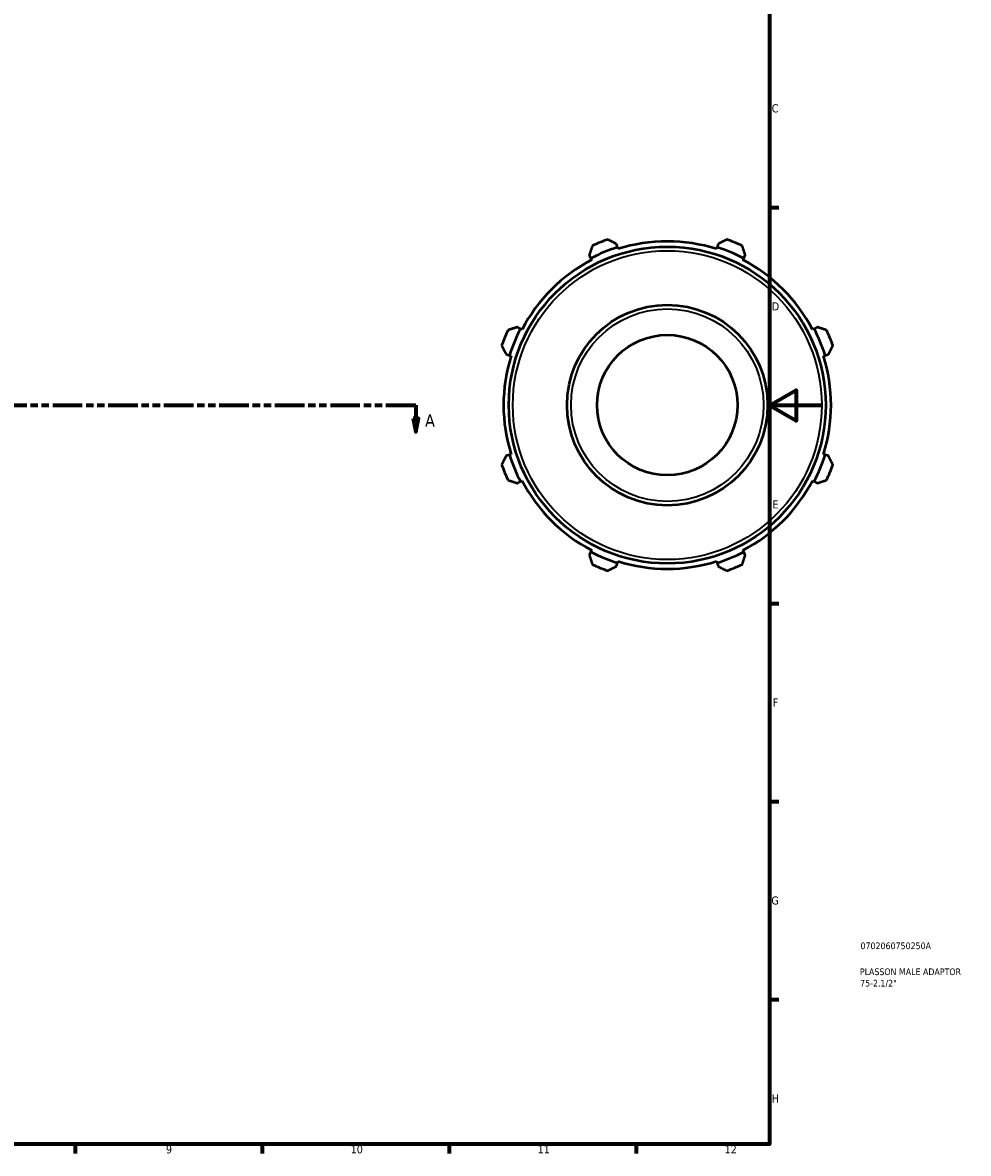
# Model space of a CAD drawing. Header units: millimetres. Extents: x 0 to 904, y -38 to 919.
# Tile 2 of 4: x 541 to 896, y 17 to 441. Entities that reach past the tile are written whole.
import ezdxf

# ---------------------------------------------------------------- set-up
doc = ezdxf.new("R2010")
doc.units = ezdxf.units.MM
doc.linetypes.add('DOUBLE_DASH_CHAIN', pattern=[1.2403, 0.6614, -0.0827, 0.1654, -0.0827, 0.1654, -0.0827])
for name, color, linetype, lineweight in [('Border (ANSI)', 7, 'Continuous', 70), ('Section Line (ANSI)', 7, 'DOUBLE_DASH_CHAIN', 70), ('Title (ISO)', 7, 'Continuous', 50), ('Visible (ANSI)', 7, 'Continuous', 50), ('Visible Narrow (ANSI)', 7, 'Continuous', 35)]:
    doc.layers.add(name, color=color, linetype=linetype, lineweight=lineweight)
doc.styles.add('Label Text (ANSI)', font='tahoma.ttf')
doc.styles.add('Note Text (ANSI)', font='tahoma.ttf')
doc.styles.add('Note Text (ISO)', font='tahoma.ttf')

# ---------------------------------------------------------------- blocks, each defined once
blk = doc.blocks.new('Borders Default Border')
at = {"layer": 'Border (ANSI)'}
for p, q in [((821, 371.25), (824.45, 371.25)), ((821, 222.75), (824.45, 222.75)), ((821, 148.5), (824.45, 148.5)), ((821, 74.25), (824.45, 74.25)), ((560.67, 20), (560.67, 16.55)), ((630.75, 20), (630.75, 16.55)), ((700.83, 20), (700.83, 16.55)), ((770.92, 20), (770.92, 16.55))]:
    blk.add_line(p, q, dxfattribs=at)
at = {"layer": 'Border (ANSI)', "flags": 128}
for points in [[(20, 20), (20, 574), (821, 574), (821, 20), (20, 20)], [(841, 297), (821, 297), (831, 302.77), (831, 291.23), (821, 297)]]:
    blk.add_lwpolyline(points, dxfattribs=at)
at = {"layer": 'Border (ANSI)', "attachment_point": 7, "style": 'Note Text (ANSI)'}
for s, insert, char_height in [('C', (821.8, 406.8), 3.05), ('D', (821.81, 332.6), 3.05), ('E', (822.05, 258.35), 3.05), ('F', (822.14, 184.1), 3.05), ('G', (821.66, 109.79), 3.05), ('H', (821.81, 35.6), 3.05), ('9', (594.7, 16.49), 3.05), ('10', (663.96, 16.49), 3.048), ('11', (734.04, 16.55), 3.048), ('12', (804.13, 16.55), 3.048)]:
    blk.add_mtext(s, dxfattribs=dict(at, insert=insert, char_height=char_height))
blk = doc.blocks.new('Title Blocks ISO')
at = {"layer": 'Title (ISO)', "color": 232, "true_color": 0xca0064, "style": 'Note Text (ISO)'}
for tag, p in [('PART_NUMBER_001', (34.08, 73.13)), ('DESCRIPTION_001', (33.84, 63.4)), ('DESCRIPTION_002', (33.92, 59.12))]:
    blk.add_attdef(tag, p, '', height=2.5, dxfattribs=at)
blk = doc.blocks.new('2dTransSection0')
at = {"layer": 'Section Line (ANSI)', "linetype": 'DOUBLE_DASH_CHAIN', "ltscale": 16.783997}
blk.add_line((240, 297.11), (688.37, 297.11), dxfattribs=at)
at = {"layer": 'Section Line (ANSI)', "linetype": 'Continuous'}
for p, q in [((240, 297.11), (251.21, 297.11)), ((240, 297.11), (240, 292.11)), ((677.16, 297.11), (688.37, 297.11)), ((688.37, 297.11), (688.37, 292.11)), ((239, 292.11), (240, 287.11)), ((241, 292.11), (239, 292.11)), ((240, 292.11), (240, 287.11)), ((240, 287.11), (241, 292.11)), ((687.37, 292.11), (688.37, 287.11)), ((689.37, 292.11), (687.37, 292.11)), ((688.37, 292.11), (688.37, 287.11)), ((688.37, 287.11), (689.37, 292.11))]:
    blk.add_line(p, q, dxfattribs=at)
at = {"layer": 'Section Line (ANSI)', "linetype": 'Continuous', "flags": 128}
for points in [[(239, 292.11), (240, 287.11), (241, 292.11), (239, 292.11)], [(687.37, 292.11), (688.37, 287.11), (689.37, 292.11), (687.37, 292.11)]]:
    blk.add_lwpolyline(points, dxfattribs=at)
at = {"layer": 'Section Line (ANSI)'}
for points in [[(239, 292.11), (240, 287.11), (241, 292.11), (239, 292.11)], [(687.37, 292.11), (688.37, 287.11), (689.37, 292.11), (687.37, 292.11)]]:
    blk.add_solid(points, dxfattribs=at)
at = {"layer": 'Section Line (ANSI)', "char_height": 4.57, "attachment_point": 7, "style": 'Label Text (ANSI)'}
for insert in [(232.63, 289.04), (691.84, 289.04)]:
    blk.add_mtext('A', dxfattribs=dict(at, insert=insert))

msp = doc.modelspace()

# ---------------------------------------------------------------- linework, layer by layer
at = {"layer": 'Visible (ANSI)'}
for p, q in [((763.989, 356.277), (763.592, 357.536)), ((764.187, 355.647), (763.989, 356.277)), ((801.3, 356.277), (801.102, 355.647)), ((801.697, 357.536), (801.3, 356.277)), ((753.388, 353.309), (753.998, 352.138)), ((753.998, 352.138), (754.302, 351.553)), ((810.987, 351.553), (811.291, 352.138)), ((811.291, 352.138), (811.901, 353.309)), ((727.614, 325.755), (726.444, 326.365)), ((728.2, 325.45), (727.614, 325.755)), ((837.675, 325.755), (837.089, 325.45)), ((838.846, 326.365), (837.675, 325.755)), ((722.217, 316.161), (723.476, 315.764)), ((723.476, 315.764), (724.105, 315.565)), ((841.184, 315.565), (841.813, 315.764)), ((841.813, 315.764), (843.072, 316.161)), ((723.476, 278.452), (722.217, 278.055)), ((724.105, 278.651), (723.476, 278.452)), ((841.813, 278.452), (841.184, 278.651)), ((843.072, 278.055), (841.813, 278.452)), ((726.444, 267.852), (727.614, 268.461)), ((727.614, 268.461), (728.2, 268.766)), ((837.089, 268.766), (837.675, 268.461)), ((837.675, 268.461), (838.846, 267.852)), ((753.998, 242.078), (753.388, 240.907)), ((754.302, 242.663), (753.998, 242.078)), ((811.291, 242.078), (810.987, 242.663)), ((811.901, 240.907), (811.291, 242.078)), ((763.592, 236.681), (763.989, 237.94)), ((763.989, 237.94), (764.187, 238.569)), ((801.102, 238.569), (801.3, 237.94)), ((801.3, 237.94), (801.697, 236.681))]:
    msp.add_line(p, q, dxfattribs=at)
for radius in [59.4, 37.592, 26.314]:
    msp.add_circle((782.645, 297.108), radius, dxfattribs=at)
for radius, start, end in [(62.04, 107.5, 117.5), (66, 109.79198, 115.20802), (61.38, 72.5, 107.5), (62.04, 62.5, 72.5), (66, 64.79198, 70.20802), (61.38, 117.5, 152.5), (61.38, 27.5, 62.5), (66, 154.79198, 160.20802), (62.04, 152.5, 162.5), (62.04, 17.5, 27.5), (66, 19.79198, 25.20802), (61.38, 162.5, 197.5), (61.38, 342.5, 17.5), (62.04, 197.5, 207.5), (62.04, 332.5, 342.5), (66, 199.79198, 205.20802), (66, 334.79198, 340.20802), (61.38, 207.5, 242.5), (61.38, 297.5, 332.5), (62.04, 242.5, 252.5), (62.04, 287.5, 297.5), (61.38, 252.5, 287.5), (66, 244.79198, 250.20802), (66, 289.79198, 295.20802)]:
    msp.add_arc((782.645, 297.108), radius, start, end, dxfattribs=at)
for points, weights in [([(754.535, 356.823), (753.95, 355.03), (753.388, 353.309)], [1.01238235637, 1.00895139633, 1.0047112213]), ([(763.592, 357.536), (761.978, 358.355), (760.296, 359.209)], [1.0047112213, 1.00895139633, 1.01238235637]), ([(804.993, 359.209), (803.311, 358.355), (801.697, 357.536)], [1.01238235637, 1.00895139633, 1.0047112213]), ([(811.901, 353.309), (811.339, 355.03), (810.754, 356.823)], [1.0047112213, 1.00895139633, 1.01238235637]), ([(726.444, 326.365), (724.723, 325.803), (722.93, 325.218)], [1.0047112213, 1.00895139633, 1.01238235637]), ([(842.359, 325.218), (840.566, 325.803), (838.846, 326.365)], [1.01238235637, 1.00895139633, 1.0047112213]), ([(720.543, 319.456), (721.397, 317.775), (722.217, 316.161)], [1.01238235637, 1.00895139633, 1.0047112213]), ([(843.072, 316.161), (843.892, 317.775), (844.746, 319.456)], [1.0047112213, 1.00895139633, 1.01238235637]), ([(722.217, 278.055), (721.397, 276.441), (720.543, 274.76)], [1.0047112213, 1.00895139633, 1.01238235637]), ([(844.746, 274.76), (843.892, 276.441), (843.072, 278.055)], [1.01238235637, 1.00895139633, 1.0047112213]), ([(722.93, 268.998), (724.723, 268.413), (726.444, 267.852)], [1.01238235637, 1.00895139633, 1.0047112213]), ([(838.846, 267.852), (840.566, 268.413), (842.359, 268.998)], [1.0047112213, 1.00895139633, 1.01238235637]), ([(753.388, 240.907), (753.95, 239.186), (754.535, 237.393)], [1.0047112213, 1.00895139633, 1.01238235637]), ([(810.754, 237.393), (811.339, 239.186), (811.901, 240.907)], [1.01238235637, 1.00895139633, 1.0047112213]), ([(760.296, 235.007), (761.978, 235.861), (763.592, 236.681)], [1.01238235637, 1.00895139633, 1.0047112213]), ([(801.697, 236.681), (803.311, 235.861), (804.993, 235.007)], [1.0047112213, 1.00895139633, 1.01238235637])]:
    msp.add_rational_spline(points, weights, degree=2, dxfattribs=at)
at = {"layer": 'Visible Narrow (ANSI)'}
for radius in [57.9, 36.092]:
    msp.add_circle((782.645, 297.108), radius, dxfattribs=at)

# ---------------------------------------------------------------- block references
msp.add_blockref('Borders Default Border', (0, 0))
msp.add_blockref('Title Blocks ISO', (821, 20)).add_auto_attribs({'PART_NUMBER_001': '0702060750250A', 'DESCRIPTION_001': 'PLASSON MALE ADAPTOR', 'DESCRIPTION_002': '75-2.1/2"'})
at = {"layer": 'Section Line (ANSI)'}
msp.add_blockref('2dTransSection0', (0, 0), dxfattribs=at)

doc.saveas('drawing.dxf')
